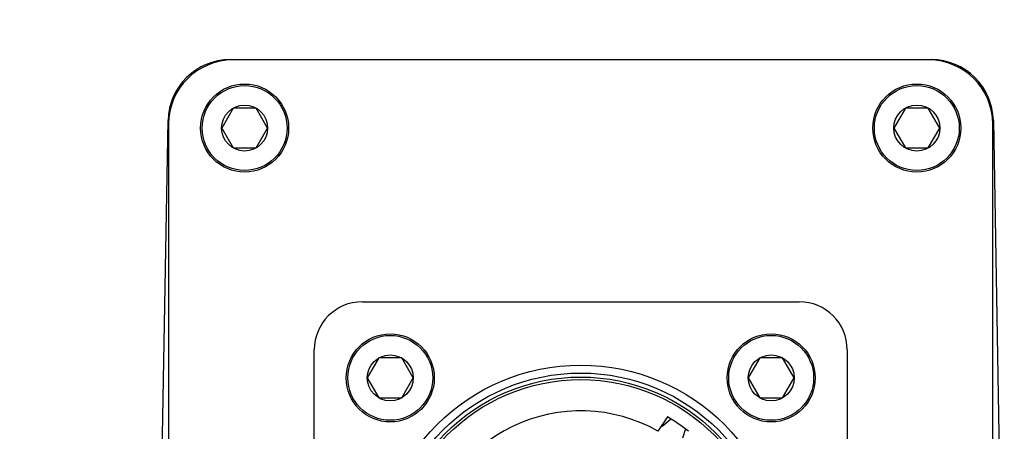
# Model space of a CAD drawing. Header units: millimetres. Extents: x 7426 to 8300, y 124 to 421.
# Tile 33 of 130: x 8006.1 to 8009.18, y 179.47 to 180.76. Entities that reach past the tile are written whole.
import ezdxf

# ---------------------------------------------------------------- set-up
doc = ezdxf.new("R2010")
doc.units = ezdxf.units.MM
doc.layers.add('DIM', color=7, linetype='Continuous')
doc.layers.add('外形图', color=7, linetype='Continuous')
doc.styles.add('微软雅黑', font='msyh.ttc')
doc.dimstyles.new('尺寸标注_1_20比例', dxfattribs={"dimtxt": 2.1, "dimasz": 1.7, "dimexe": 0.5, "dimexo": 0.4, "dimgap": 0.5, "dimtad": 1, "dimdec": 1, "dimlfac": 20, "dimdsep": 46, "dimtxsty": '微软雅黑', "dimcen": 0.09, "dimadec": 0, "dimazin": 0, "dimtp": 0.01, "dimtm": 0.01, "dimtfac": 1, "dimtdec": 1, "dimtofl": 0, "dimtmove": 0, "dimatfit": 3, "dimfxl": 1, "dimtolj": 1, "dimarcsym": 0})

# ---------------------------------------------------------------- blocks, each defined once
blk = doc.blocks.new('*D1512')
at = {"layer": 'Defpoints', "color": 0}
for p in [(8023.9073, 192.8528), (8023.9073, 180.7918), (8005.457, 180.2918)]:
    blk.add_point(p, dxfattribs=at)
at = {"layer": 'DIM', "color": 0, "linetype": 'ByBlock', "lineweight": -2, "ltscale": 20}
for p, q in [((8005.457, 180.6918), (8005.457, 193.3528)), ((8023.9073, 181.1918), (8023.9073, 193.3528)), ((8007.157, 192.8528), (8022.2073, 192.8528))]:
    blk.add_line(p, q, dxfattribs=at)
at = {"layer": 'DIM', "color": 0}
for points in [[(8007.157, 193.1362), (8007.157, 192.5695), (8005.457, 192.8528)], [(8022.2073, 192.5695), (8022.2073, 193.1362), (8023.9073, 192.8528)]]:
    blk.add_solid(points, dxfattribs=at)
at = {"layer": 'DIM', "color": 0, "insert": (8014.6821, 194.4381), "char_height": 2.1, "attachment_point": 5, "style": '微软雅黑'}
blk.add_mtext('\\A1;\\A1;369', dxfattribs=at)

msp = doc.modelspace()

# ---------------------------------------------------------------- linework, layer by layer
at = {"layer": '外形图', "linetype": 'Continuous'}
for p, q in [((8006.7617, 180.6305), (8008.9524, 180.6305)), ((8008.9446, 180.6293), (8006.7695, 180.6293)), ((8006.7712, 180.4789), (8006.7353, 180.4168)), ((8006.8429, 180.4789), (8006.7712, 180.4789)), ((8006.8788, 180.4168), (8006.8429, 180.4789)), ((8008.8712, 180.4789), (8008.8353, 180.4168)), ((8008.9429, 180.4789), (8008.8712, 180.4789)), ((8008.9788, 180.4168), (8008.9429, 180.4789)), ((8006.5434, 179.0418), (8006.5678, 180.44)), ((8006.5695, 180.4293), (8006.5695, 177.6543)), ((8006.7353, 180.4168), (8006.7712, 180.3547)), ((8006.8429, 180.3547), (8006.8788, 180.4168)), ((8008.8353, 180.4168), (8008.8712, 180.3547)), ((8008.9429, 180.3547), (8008.9788, 180.4168)), ((8009.1446, 177.6543), (8009.1446, 180.4293)), ((8009.1463, 180.44), (8009.1707, 179.0418)), ((8006.7712, 180.3547), (8006.8429, 180.3547)), ((8008.8712, 180.3547), (8008.9429, 180.3547)), ((8007.1745, 179.8743), (8008.5396, 179.8743)), ((8007.0245, 178.3593), (8007.0245, 179.7243)), ((8008.6896, 179.7243), (8008.6896, 178.3593)), ((8007.2262, 179.6989), (8007.1903, 179.6368)), ((8007.2979, 179.6989), (8007.2262, 179.6989)), ((8007.3338, 179.6368), (8007.2979, 179.6989)), ((8008.4162, 179.6989), (8008.3803, 179.6368)), ((8008.4879, 179.6989), (8008.4162, 179.6989)), ((8008.5238, 179.6368), (8008.4879, 179.6989)), ((8007.1903, 179.6368), (8007.2262, 179.5747)), ((8007.2979, 179.5747), (8007.3338, 179.6368)), ((8008.3803, 179.6368), (8008.4162, 179.5747)), ((8008.4879, 179.5747), (8008.5238, 179.6368)), ((8007.2262, 179.5747), (8007.2979, 179.5747)), ((8008.4162, 179.5747), (8008.4879, 179.5747)), ((8008.1278, 179.5148), (8008.0981, 179.4707)), ((8008.1157, 179.4887), (8008.1385, 179.5085)), ((8008.1844, 179.4775), (8008.1746, 179.449))]:
    msp.add_line(p, q, dxfattribs=at)
for centre, radius in [((8006.807, 180.4168), 0.1375), ((8006.807, 180.4168), 0.1325), ((8008.9071, 180.4168), 0.1375), ((8008.9071, 180.4168), 0.1325), ((8006.807, 180.4168), 0.0718), ((8008.9071, 180.4168), 0.0718), ((8007.262, 179.6368), 0.1375), ((8008.4521, 179.6368), 0.1375), ((8007.262, 179.6368), 0.1325), ((8008.4521, 179.6368), 0.1325), ((8007.262, 179.6368), 0.0718), ((8008.4521, 179.6368), 0.0718), ((8007.8571, 179.0418), 0.635), ((8007.8571, 179.0418), 0.61), ((8007.8571, 179.0418), 0.5975), ((8007.8571, 179.0418), 0.5895)]:
    msp.add_circle(centre, radius, dxfattribs=at)
for centre, radius, start, end in [((8006.7695, 180.4293), 0.2, 90, 180), ((8008.9446, 180.4293), 0.2, 0, 90), ((8007.1745, 179.7243), 0.15, 90, 180), ((8008.5396, 179.7243), 0.15, 0, 90), ((8007.8571, 179.0418), 0.492, 60.6633, 170.6421), ((8007.8571, 179.0418), 0.545, 51.791, 60.209), ((8008.0993, 179.5076), 0.025, 287.8696, 311)]:
    msp.add_arc(centre, radius, start, end, dxfattribs=at)
for centre, major_axis, start_param, end_param in [((8006.7619, 180.4363), (0.1361, -0.1385), 8.648788, 10.200923), ((8008.9522, 180.4363), (-0.1361, -0.1385), 8.648633, 10.200768)]:
    msp.add_ellipse(centre, major_axis=major_axis, ratio=0.998804, start_param=start_param, end_param=end_param, dxfattribs=at)

# ---------------------------------------------------------------- dimensions: what is measured, and where the dimension line sits
at = {"layer": 'DIM', "linetype": 'ByBlock', "ltscale": 20}
dim = msp.add_linear_dim(base=(8023.9073, 192.8528), p1=(8005.457, 180.2918), p2=(8023.9073, 180.7918), text='\\A1;369', dimstyle='尺寸标注_1_20比例', dxfattribs=at)
dim.commit()
dim.dimension.update_dxf_attribs({"geometry": '*D1512', "text_midpoint": (8014.6821, 194.4381)})

doc.saveas('drawing.dxf')
